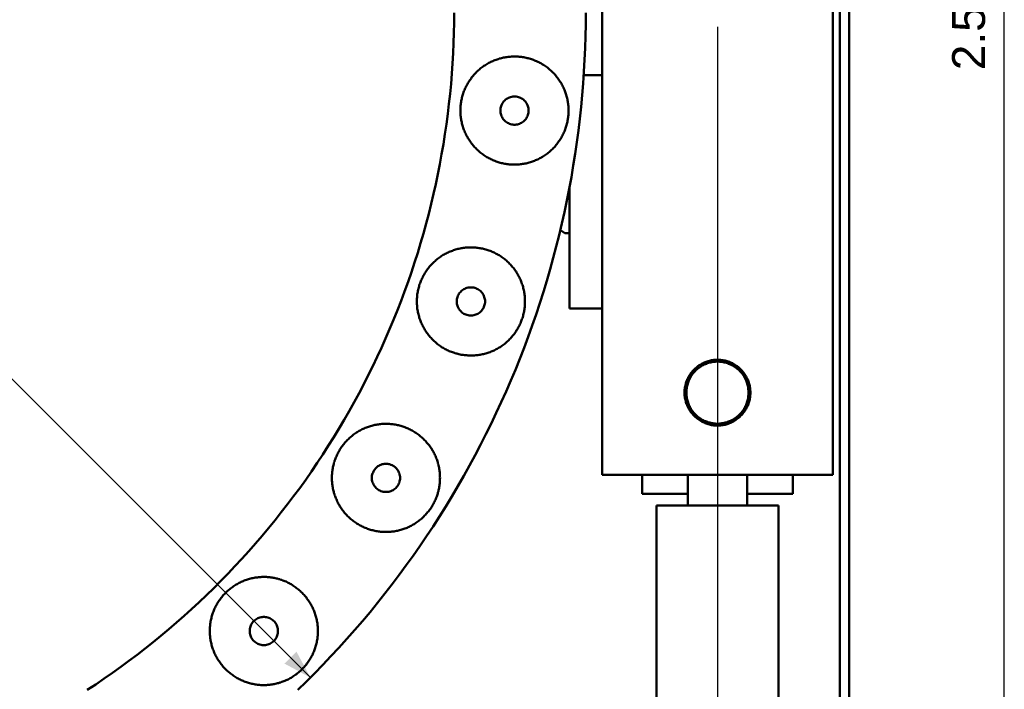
# Model space of a CAD drawing. Header units: millimetres. Extents: x 0 to 841, y 0 to 594.
# Tile 14 of 17: x 371 to 476, y 349 to 420. Entities that reach past the tile are written whole.
import ezdxf
from ezdxf.enums import TextEntityAlignment as Align

# ---------------------------------------------------------------- set-up
doc = ezdxf.new("R2010")
doc.units = ezdxf.units.MM
for name, color, linetype, lineweight in [('COTA', 7, 'CONTINUOUS', 25), ('TXT', 7, 'CONTINUOUS', 25), ('VIS', 7, 'CONTINUOUS', 50)]:
    doc.layers.add(name, color=color, linetype=linetype, lineweight=lineweight)
doc.styles.add('STD', font='LiberationSans-Regular.ttf')

msp = doc.modelspace()

# ---------------------------------------------------------------- linework, layer by layer
at = {"layer": 'COTA'}
for p, q in [((475.75, 292.97), (475.75, 548.97)), ((401.96, 350.26), (243.57, 508.66)), ((445.25, 419.47), (445.25, 282.47))]:
    msp.add_line(p, q, dxfattribs=at)
msp.add_solid([(401.96, 350.26), (400.48, 353.02), (399.2, 351.75)], dxfattribs=at)
at = {"layer": 'VIS'}
for points in [[(458.25, 293.97), (458.25, 547.97)], [(459.25, 293.97), (459.25, 547.97)], [(433, 414.31), (433, 429.06)], [(457.5, 371.81), (457.5, 429.06)], [(378.24, 348.95), (379.14, 349.54), (380.04, 350.15), (380.92, 350.77), (381.8, 351.4), (382.67, 352.04), (383.53, 352.69), (384.39, 353.35), (385.23, 354.03), (386.07, 354.71), (386.9, 355.4), (387.72, 356.11), (388.53, 356.82), (389.33, 357.55), (390.12, 358.28), (390.9, 359.03), (391.68, 359.78), (392.44, 360.55), (393.2, 361.32), (393.94, 362.1), (394.68, 362.9), (395.4, 363.7), (396.12, 364.51), (396.82, 365.33), (397.51, 366.16), (398.2, 366.99), (398.87, 367.84), (399.53, 368.69), (400.18, 369.55), (400.83, 370.42), (401.46, 371.3), (402.07, 372.19), (402.68, 373.08), (403.28, 373.98), (403.86, 374.89), (404.44, 375.81), (405, 376.73), (405.55, 377.66), (406.09, 378.6), (406.61, 379.54), (407.13, 380.49), (407.63, 381.45), (408.12, 382.41), (408.6, 383.38), (409.07, 384.36), (409.52, 385.34), (409.96, 386.32), (410.39, 387.32), (410.81, 388.31), (411.21, 389.32), (411.6, 390.32), (411.98, 391.33), (412.35, 392.35), (412.7, 393.37), (413.04, 394.4), (413.37, 395.43), (413.68, 396.46), (413.98, 397.5), (414.27, 398.54), (414.55, 399.59), (414.81, 400.64), (415.06, 401.69), (415.3, 402.74), (415.52, 403.8), (415.73, 404.86), (415.92, 405.92), (416.1, 406.99), (416.27, 408.05), (416.43, 409.12), (416.57, 410.2), (416.7, 411.27), (416.82, 412.34), (416.92, 413.42), (417.01, 414.5), (417.08, 415.57), (417.14, 416.65), (417.19, 417.73), (417.22, 418.81), (417.24, 419.89), (417.25, 420.97)], [(378.24, 348.95), (379.14, 349.54), (380.04, 350.15), (380.92, 350.77), (381.8, 351.4), (382.67, 352.04), (383.53, 352.69), (384.39, 353.35), (385.23, 354.03), (386.07, 354.71), (386.9, 355.4), (387.72, 356.11), (388.53, 356.82), (389.33, 357.55), (390.12, 358.28), (390.9, 359.03), (391.68, 359.78), (392.44, 360.55), (393.2, 361.32), (393.94, 362.1), (394.68, 362.9), (395.4, 363.7), (396.12, 364.51), (396.82, 365.33), (397.51, 366.16), (398.2, 366.99), (398.87, 367.84), (399.53, 368.69), (400.18, 369.55), (400.83, 370.42), (401.46, 371.3), (402.07, 372.19), (402.68, 373.08), (403.28, 373.98), (403.86, 374.89), (404.44, 375.81), (405, 376.73), (405.55, 377.66), (406.09, 378.6), (406.61, 379.54), (407.13, 380.49), (407.63, 381.45), (408.12, 382.41), (408.6, 383.38), (409.07, 384.36), (409.52, 385.34), (409.96, 386.32), (410.39, 387.32), (410.81, 388.31), (411.21, 389.32), (411.6, 390.32), (411.98, 391.33), (412.35, 392.35), (412.7, 393.37), (413.04, 394.4), (413.37, 395.43), (413.68, 396.46), (413.98, 397.5), (414.27, 398.54), (414.55, 399.59), (414.81, 400.64), (415.06, 401.69), (415.3, 402.74), (415.52, 403.8), (415.73, 404.86), (415.92, 405.92), (416.1, 406.99), (416.27, 408.05), (416.43, 409.12), (416.57, 410.2), (416.7, 411.27), (416.82, 412.34), (416.92, 413.42), (417.01, 414.5), (417.08, 415.57), (417.14, 416.65), (417.19, 417.73), (417.22, 418.81), (417.24, 419.89), (417.25, 420.97)], [(400.62, 348.94), (401.51, 349.82), (402.4, 350.71), (403.28, 351.61), (404.15, 352.52), (405, 353.44), (405.84, 354.37), (406.68, 355.32), (407.49, 356.27), (408.3, 357.23), (409.1, 358.2), (409.88, 359.19), (410.65, 360.18), (411.41, 361.18), (412.15, 362.2), (412.88, 363.22), (413.6, 364.25), (414.31, 365.29), (415, 366.33), (415.68, 367.39), (416.35, 368.46), (417, 369.53), (417.64, 370.61), (418.27, 371.7), (418.88, 372.8), (419.48, 373.9), (420.06, 375.02), (420.63, 376.14), (421.19, 377.26), (421.73, 378.4), (422.26, 379.54), (422.77, 380.68), (423.27, 381.84), (423.76, 383), (424.23, 384.16), (424.68, 385.33), (425.12, 386.51), (425.55, 387.69), (425.96, 388.88), (426.36, 390.07), (426.74, 391.27), (427.1, 392.47), (427.45, 393.68), (427.79, 394.89), (428.11, 396.11), (428.41, 397.32), (428.7, 398.55), (428.98, 399.77), (429.24, 401), (429.48, 402.24), (429.71, 403.47), (429.92, 404.71), (430.12, 405.95), (430.3, 407.2), (430.46, 408.44), (430.61, 409.69), (430.75, 410.94), (430.86, 412.19), (430.97, 413.44), (431.05, 414.7), (431.12, 415.95), (431.18, 417.21), (431.22, 418.46), (431.24, 419.72), (431.25, 420.97)], [(429.42, 410.56), (429.41, 410.68), (429.41, 410.8), (429.4, 410.92), (429.4, 411.04), (429.38, 411.16), (429.37, 411.28), (429.35, 411.4), (429.34, 411.52), (429.31, 411.64), (429.29, 411.75), (429.26, 411.87), (429.24, 411.99), (429.2, 412.1), (429.17, 412.22), (429.14, 412.33), (429.1, 412.45), (429.06, 412.56), (429.01, 412.67), (428.97, 412.78), (428.92, 412.89), (428.87, 413), (428.82, 413.11), (428.77, 413.22), (428.71, 413.32), (428.65, 413.43), (428.59, 413.53), (428.53, 413.63), (428.46, 413.73), (428.39, 413.83), (428.32, 413.93), (428.25, 414.03), (428.18, 414.12), (428.1, 414.22), (428.03, 414.31), (427.95, 414.4), (427.87, 414.49), (427.78, 414.57), (427.7, 414.66), (427.61, 414.74), (427.52, 414.82), (427.43, 414.9), (427.34, 414.98), (427.25, 415.06), (427.16, 415.13), (427.06, 415.2), (426.96, 415.27), (426.86, 415.34), (426.76, 415.41), (426.66, 415.47), (426.56, 415.53), (426.45, 415.59), (426.35, 415.65), (426.24, 415.7), (426.13, 415.75), (426.02, 415.81), (425.91, 415.85), (425.8, 415.9), (425.69, 415.94), (425.58, 415.98), (425.46, 416.02), (425.35, 416.06), (425.24, 416.09), (425.12, 416.12), (425, 416.15), (424.89, 416.18), (424.77, 416.2), (424.65, 416.23), (424.53, 416.25), (424.41, 416.26), (424.29, 416.28), (424.17, 416.29), (424.06, 416.3), (423.94, 416.31), (423.82, 416.31), (423.7, 416.31), (423.58, 416.31), (423.46, 416.31), (423.34, 416.3), (423.22, 416.29), (423.1, 416.28), (422.98, 416.27), (422.86, 416.25), (422.74, 416.24), (422.62, 416.22), (422.5, 416.19), (422.39, 416.17), (422.27, 416.14), (422.15, 416.11), (422.04, 416.08), (421.92, 416.04), (421.81, 416), (421.7, 415.96), (421.58, 415.92), (421.47, 415.88), (421.36, 415.83), (421.25, 415.78), (421.14, 415.73), (421.04, 415.68), (420.93, 415.62), (420.82, 415.56), (420.72, 415.5), (420.62, 415.44), (420.52, 415.37), (420.42, 415.31), (420.32, 415.24), (420.22, 415.17), (420.13, 415.09), (420.03, 415.02), (419.94, 414.94), (419.85, 414.86), (419.76, 414.78), (419.67, 414.7), (419.59, 414.62), (419.51, 414.53), (419.42, 414.44), (419.34, 414.35), (419.26, 414.26), (419.19, 414.17), (419.11, 414.08), (419.04, 413.98), (418.97, 413.88), (418.9, 413.78), (418.84, 413.68), (418.77, 413.58), (418.71, 413.48), (418.65, 413.38), (418.59, 413.27), (418.54, 413.16), (418.48, 413.06), (418.43, 412.95), (418.39, 412.84), (418.34, 412.73), (418.29, 412.62), (418.25, 412.5), (418.21, 412.39), (418.18, 412.28), (418.14, 412.16), (418.11, 412.04), (418.08, 411.93), (418.05, 411.81), (418.03, 411.69), (418.01, 411.58), (417.99, 411.46), (417.97, 411.34), (417.95, 411.22), (417.94, 411.1), (417.93, 410.98), (417.92, 410.86), (417.92, 410.74), (417.92, 410.62), (417.92, 410.5), (417.92, 410.38), (417.92, 410.26), (417.93, 410.14), (417.94, 410.02), (417.95, 409.9), (417.97, 409.78), (417.99, 409.66), (418.01, 409.55), (418.03, 409.43), (418.05, 409.31), (418.08, 409.19), (418.11, 409.08), (418.14, 408.96), (418.18, 408.85), (418.21, 408.73), (418.25, 408.62), (418.29, 408.51), (418.34, 408.4), (418.39, 408.28), (418.43, 408.18), (418.48, 408.07), (418.54, 407.96), (418.59, 407.85), (418.65, 407.75), (418.71, 407.64), (418.77, 407.54), (418.84, 407.44), (418.9, 407.34), (418.97, 407.24), (419.04, 407.14), (419.11, 407.05), (419.19, 406.95), (419.26, 406.86), (419.34, 406.77), (419.42, 406.68), (419.51, 406.59), (419.59, 406.51), (419.67, 406.42), (419.76, 406.34), (419.85, 406.26), (419.94, 406.18), (420.03, 406.1), (420.13, 406.03), (420.22, 405.96), (420.32, 405.88), (420.42, 405.82), (420.52, 405.75), (420.62, 405.68), (420.72, 405.62), (420.82, 405.56), (420.93, 405.5), (421.04, 405.45), (421.14, 405.39), (421.25, 405.34), (421.36, 405.29), (421.47, 405.25), (421.58, 405.2), (421.7, 405.16), (421.81, 405.12), (421.92, 405.08), (422.04, 405.05), (422.15, 405.01), (422.27, 404.98), (422.39, 404.96), (422.5, 404.93), (422.62, 404.91), (422.74, 404.89), (422.86, 404.87), (422.98, 404.85), (423.1, 404.84), (423.22, 404.83), (423.34, 404.82), (423.46, 404.82), (423.58, 404.81), (423.7, 404.81), (423.82, 404.81), (423.94, 404.82), (424.06, 404.82), (424.17, 404.83), (424.29, 404.85), (424.41, 404.86), (424.53, 404.88), (424.65, 404.9), (424.77, 404.92), (424.89, 404.94), (425, 404.97), (425.12, 405), (425.24, 405.03), (425.35, 405.06), (425.46, 405.1), (425.58, 405.14), (425.69, 405.18), (425.8, 405.22), (425.91, 405.27), (426.02, 405.32), (426.13, 405.37), (426.24, 405.42), (426.35, 405.48), (426.45, 405.53), (426.56, 405.59), (426.66, 405.65), (426.76, 405.72), (426.86, 405.78), (426.96, 405.85), (427.06, 405.92), (427.16, 405.99), (427.25, 406.07), (427.34, 406.14), (427.43, 406.22), (427.52, 406.3), (427.61, 406.38), (427.7, 406.46), (427.78, 406.55), (427.87, 406.64), (427.95, 406.72), (428.03, 406.81), (428.1, 406.91), (428.18, 407), (428.25, 407.09), (428.32, 407.19), (428.39, 407.29), (428.46, 407.39), (428.53, 407.49), (428.59, 407.59), (428.65, 407.7), (428.71, 407.8), (428.77, 407.91), (428.82, 408.01), (428.87, 408.12), (428.92, 408.23), (428.97, 408.34), (429.01, 408.45), (429.06, 408.56), (429.1, 408.68), (429.14, 408.79), (429.17, 408.9), (429.2, 409.02), (429.24, 409.14), (429.26, 409.25), (429.29, 409.37), (429.31, 409.49), (429.34, 409.61), (429.35, 409.72), (429.37, 409.84), (429.38, 409.96), (429.4, 410.08), (429.4, 410.2), (429.41, 410.32), (429.41, 410.44), (429.42, 410.56)], [(431.03, 414.31), (433, 414.31)], [(433, 389.51), (433, 414.31)], [(425.17, 410.56), (425.16, 410.68), (425.15, 410.8), (425.12, 410.92), (425.09, 411.04), (425.05, 411.15), (424.99, 411.26), (424.93, 411.36), (424.86, 411.46), (424.79, 411.56), (424.7, 411.64), (424.61, 411.72), (424.52, 411.8), (424.42, 411.86), (424.31, 411.92), (424.2, 411.96), (424.08, 412), (423.97, 412.03), (423.85, 412.05), (423.73, 412.06), (423.6, 412.06), (423.48, 412.05), (423.37, 412.03), (423.25, 412), (423.13, 411.96), (423.02, 411.92), (422.92, 411.86), (422.81, 411.8), (422.72, 411.72), (422.63, 411.64), (422.54, 411.56), (422.47, 411.46), (422.4, 411.36), (422.34, 411.26), (422.29, 411.15), (422.24, 411.04), (422.21, 410.92), (422.18, 410.8), (422.17, 410.68), (422.17, 410.56), (422.17, 410.44), (422.18, 410.32), (422.21, 410.2), (422.24, 410.09), (422.29, 409.97), (422.34, 409.86), (422.4, 409.76), (422.47, 409.66), (422.54, 409.57), (422.63, 409.48), (422.72, 409.4), (422.81, 409.33), (422.92, 409.26), (423.02, 409.21), (423.13, 409.16), (423.25, 409.12), (423.37, 409.09), (423.48, 409.07), (423.6, 409.06), (423.73, 409.06), (423.85, 409.07), (423.97, 409.09), (424.08, 409.12), (424.2, 409.16), (424.31, 409.21), (424.42, 409.26), (424.52, 409.33), (424.61, 409.4), (424.7, 409.48), (424.79, 409.57), (424.86, 409.66), (424.93, 409.76), (424.99, 409.86), (425.05, 409.97), (425.09, 410.09), (425.12, 410.2), (425.15, 410.32), (425.16, 410.44), (425.17, 410.56)], [(429.5, 389.51), (429.5, 402.35)], [(429, 397.51), (428.54, 397.85)], [(429.5, 397.51), (429, 397.51)], [(424.78, 390.26), (424.78, 390.38), (424.78, 390.5), (424.77, 390.62), (424.76, 390.74), (424.75, 390.86), (424.74, 390.98), (424.72, 391.1), (424.7, 391.21), (424.68, 391.33), (424.66, 391.45), (424.63, 391.57), (424.6, 391.68), (424.57, 391.8), (424.54, 391.91), (424.5, 392.03), (424.46, 392.14), (424.42, 392.26), (424.38, 392.37), (424.33, 392.48), (424.29, 392.59), (424.24, 392.7), (424.19, 392.81), (424.13, 392.91), (424.07, 393.02), (424.02, 393.12), (423.95, 393.23), (423.89, 393.33), (423.83, 393.43), (423.76, 393.53), (423.69, 393.63), (423.62, 393.72), (423.55, 393.82), (423.47, 393.91), (423.39, 394), (423.31, 394.1), (423.23, 394.18), (423.15, 394.27), (423.07, 394.36), (422.98, 394.44), (422.89, 394.52), (422.8, 394.6), (422.71, 394.68), (422.62, 394.75), (422.52, 394.83), (422.43, 394.9), (422.33, 394.97), (422.23, 395.04), (422.13, 395.1), (422.03, 395.17), (421.92, 395.23), (421.82, 395.29), (421.71, 395.34), (421.61, 395.4), (421.5, 395.45), (421.39, 395.5), (421.28, 395.55), (421.17, 395.6), (421.06, 395.64), (420.94, 395.68), (420.83, 395.72), (420.72, 395.76), (420.6, 395.79), (420.49, 395.82), (420.37, 395.85), (420.25, 395.88), (420.13, 395.9), (420.02, 395.92), (419.9, 395.94), (419.78, 395.96), (419.66, 395.97), (419.54, 395.99), (419.42, 395.99), (419.3, 396), (419.18, 396.01), (419.06, 396.01), (418.94, 396.01), (418.82, 396), (418.7, 396), (418.58, 395.99), (418.46, 395.98), (418.34, 395.97), (418.22, 395.95), (418.1, 395.93), (417.99, 395.91), (417.87, 395.89), (417.75, 395.86), (417.63, 395.84), (417.52, 395.81), (417.4, 395.77), (417.29, 395.74), (417.17, 395.7), (417.06, 395.66), (416.95, 395.62), (416.84, 395.57), (416.73, 395.53), (416.62, 395.48), (416.51, 395.43), (416.4, 395.37), (416.3, 395.32), (416.19, 395.26), (416.09, 395.2), (415.98, 395.13), (415.88, 395.07), (415.78, 395), (415.69, 394.93), (415.59, 394.86), (415.49, 394.79), (415.4, 394.72), (415.31, 394.64), (415.22, 394.56), (415.13, 394.48), (415.04, 394.4), (414.95, 394.31), (414.87, 394.23), (414.79, 394.14), (414.71, 394.05), (414.63, 393.96), (414.55, 393.87), (414.48, 393.77), (414.41, 393.68), (414.34, 393.58), (414.27, 393.48), (414.2, 393.38), (414.14, 393.28), (414.08, 393.18), (414.02, 393.07), (413.96, 392.97), (413.9, 392.86), (413.85, 392.75), (413.8, 392.64), (413.75, 392.53), (413.7, 392.42), (413.66, 392.31), (413.62, 392.2), (413.58, 392.09), (413.54, 391.97), (413.51, 391.86), (413.48, 391.74), (413.45, 391.63), (413.42, 391.51), (413.39, 391.39), (413.37, 391.27), (413.35, 391.15), (413.33, 391.04), (413.32, 390.92), (413.31, 390.8), (413.3, 390.68), (413.29, 390.56), (413.28, 390.44), (413.28, 390.32), (413.28, 390.2), (413.28, 390.08), (413.29, 389.96), (413.3, 389.84), (413.31, 389.72), (413.32, 389.6), (413.33, 389.48), (413.35, 389.36), (413.37, 389.24), (413.39, 389.13), (413.42, 389.01), (413.45, 388.89), (413.48, 388.77), (413.51, 388.66), (413.54, 388.54), (413.58, 388.43), (413.62, 388.32), (413.66, 388.2), (413.7, 388.09), (413.75, 387.98), (413.8, 387.87), (413.85, 387.76), (413.9, 387.66), (413.96, 387.55), (414.02, 387.44), (414.08, 387.34), (414.14, 387.24), (414.2, 387.14), (414.27, 387.04), (414.34, 386.94), (414.41, 386.84), (414.48, 386.74), (414.55, 386.65), (414.63, 386.56), (414.71, 386.47), (414.79, 386.38), (414.87, 386.29), (414.95, 386.2), (415.04, 386.12), (415.13, 386.04), (415.22, 385.96), (415.31, 385.88), (415.4, 385.8), (415.49, 385.73), (415.59, 385.65), (415.69, 385.58), (415.78, 385.51), (415.88, 385.45), (415.98, 385.38), (416.09, 385.32), (416.19, 385.26), (416.3, 385.2), (416.4, 385.14), (416.51, 385.09), (416.62, 385.04), (416.73, 384.99), (416.84, 384.94), (416.95, 384.9), (417.06, 384.86), (417.17, 384.82), (417.29, 384.78), (417.4, 384.74), (417.52, 384.71), (417.63, 384.68), (417.75, 384.65), (417.87, 384.63), (417.99, 384.6), (418.1, 384.58), (418.22, 384.57), (418.34, 384.55), (418.46, 384.54), (418.58, 384.53), (418.7, 384.52), (418.82, 384.51), (418.94, 384.51), (419.06, 384.51), (419.18, 384.51), (419.3, 384.51), (419.42, 384.52), (419.54, 384.53), (419.66, 384.54), (419.78, 384.56), (419.9, 384.57), (420.02, 384.59), (420.13, 384.61), (420.25, 384.64), (420.37, 384.67), (420.49, 384.7), (420.6, 384.73), (420.72, 384.76), (420.83, 384.8), (420.94, 384.84), (421.06, 384.88), (421.17, 384.92), (421.28, 384.97), (421.39, 385.01), (421.5, 385.06), (421.61, 385.12), (421.71, 385.17), (421.82, 385.23), (421.92, 385.29), (422.03, 385.35), (422.13, 385.41), (422.23, 385.48), (422.33, 385.55), (422.43, 385.62), (422.52, 385.69), (422.62, 385.76), (422.71, 385.84), (422.8, 385.92), (422.89, 386), (422.98, 386.08), (423.07, 386.16), (423.15, 386.25), (423.23, 386.33), (423.31, 386.42), (423.39, 386.51), (423.47, 386.6), (423.55, 386.7), (423.62, 386.79), (423.69, 386.89), (423.76, 386.99), (423.83, 387.09), (423.89, 387.19), (423.95, 387.29), (424.02, 387.39), (424.07, 387.5), (424.13, 387.6), (424.19, 387.71), (424.24, 387.82), (424.29, 387.93), (424.33, 388.04), (424.38, 388.15), (424.42, 388.26), (424.46, 388.37), (424.5, 388.49), (424.54, 388.6), (424.57, 388.72), (424.6, 388.83), (424.63, 388.95), (424.66, 389.07), (424.68, 389.18), (424.7, 389.3), (424.72, 389.42), (424.74, 389.54), (424.75, 389.66), (424.76, 389.78), (424.77, 389.9), (424.78, 390.02), (424.78, 390.14), (424.78, 390.26)], [(420.53, 390.26), (420.53, 390.38), (420.51, 390.5), (420.49, 390.62), (420.45, 390.73), (420.41, 390.85), (420.36, 390.96), (420.3, 391.06), (420.23, 391.16), (420.15, 391.25), (420.07, 391.34), (419.98, 391.42), (419.88, 391.49), (419.78, 391.56), (419.67, 391.61), (419.56, 391.66), (419.45, 391.7), (419.33, 391.73), (419.21, 391.75), (419.09, 391.76), (418.97, 391.76), (418.85, 391.75), (418.73, 391.73), (418.61, 391.7), (418.5, 391.66), (418.39, 391.61), (418.28, 391.56), (418.18, 391.49), (418.08, 391.42), (417.99, 391.34), (417.91, 391.25), (417.83, 391.16), (417.76, 391.06), (417.7, 390.96), (417.65, 390.85), (417.61, 390.73), (417.57, 390.62), (417.55, 390.5), (417.54, 390.38), (417.53, 390.26), (417.54, 390.14), (417.55, 390.02), (417.57, 389.9), (417.61, 389.78), (417.65, 389.67), (417.7, 389.56), (417.76, 389.46), (417.83, 389.36), (417.91, 389.26), (417.99, 389.18), (418.08, 389.1), (418.18, 389.02), (418.28, 388.96), (418.39, 388.9), (418.5, 388.86), (418.61, 388.82), (418.73, 388.79), (418.85, 388.77), (418.97, 388.76), (419.09, 388.76), (419.21, 388.77), (419.33, 388.79), (419.45, 388.82), (419.56, 388.86), (419.67, 388.9), (419.78, 388.96), (419.88, 389.02), (419.98, 389.1), (420.07, 389.18), (420.15, 389.26), (420.23, 389.36), (420.3, 389.46), (420.36, 389.56), (420.41, 389.67), (420.45, 389.78), (420.49, 389.9), (420.51, 390.02), (420.53, 390.14), (420.53, 390.26)], [(429.5, 389.51), (433, 389.51)], [(433, 371.81), (433, 389.51)], [(448.75, 380.56), (448.75, 380.68), (448.74, 380.8), (448.73, 380.92), (448.72, 381.04), (448.7, 381.16), (448.68, 381.28), (448.65, 381.39), (448.62, 381.51), (448.58, 381.63), (448.55, 381.74), (448.5, 381.85), (448.46, 381.96), (448.41, 382.07), (448.35, 382.18), (448.3, 382.29), (448.24, 382.39), (448.17, 382.49), (448.1, 382.59), (448.03, 382.69), (447.96, 382.78), (447.88, 382.87), (447.8, 382.96), (447.71, 383.05), (447.63, 383.13), (447.54, 383.21), (447.45, 383.29), (447.35, 383.36), (447.25, 383.43), (447.15, 383.5), (447.05, 383.56), (446.95, 383.62), (446.84, 383.68), (446.73, 383.73), (446.62, 383.78), (446.51, 383.83), (446.4, 383.87), (446.29, 383.9), (446.17, 383.94), (446.05, 383.97), (445.94, 383.99), (445.82, 384.01), (445.7, 384.03), (445.58, 384.05), (445.46, 384.06), (445.34, 384.06), (445.22, 384.06), (445.1, 384.06), (444.98, 384.05), (444.86, 384.04), (444.74, 384.02), (444.62, 384), (444.5, 383.98), (444.39, 383.95), (444.27, 383.92), (444.16, 383.89), (444.04, 383.85), (443.93, 383.8), (443.82, 383.76), (443.71, 383.71), (443.61, 383.65), (443.5, 383.59), (443.4, 383.53), (443.3, 383.47), (443.2, 383.4), (443.1, 383.32), (443.01, 383.25), (442.92, 383.17), (442.83, 383.09), (442.74, 383), (442.66, 382.92), (442.58, 382.83), (442.51, 382.73), (442.43, 382.64), (442.36, 382.54), (442.3, 382.44), (442.23, 382.34), (442.17, 382.23), (442.12, 382.13), (442.07, 382.02), (442.02, 381.91), (441.97, 381.8), (441.93, 381.68), (441.9, 381.57), (441.87, 381.45), (441.84, 381.34), (441.81, 381.22), (441.79, 381.1), (441.78, 380.98), (441.76, 380.86), (441.75, 380.74), (441.75, 380.62), (441.75, 380.5), (441.75, 380.38), (441.76, 380.26), (441.78, 380.14), (441.79, 380.02), (441.81, 379.9), (441.84, 379.79), (441.87, 379.67), (441.9, 379.55), (441.93, 379.44), (441.97, 379.33), (442.02, 379.22), (442.07, 379.1), (442.12, 379), (442.17, 378.89), (442.23, 378.79), (442.3, 378.68), (442.36, 378.58), (442.43, 378.48), (442.51, 378.39), (442.58, 378.3), (442.66, 378.21), (442.74, 378.12), (442.83, 378.03), (442.92, 377.95), (443.01, 377.87), (443.1, 377.8), (443.2, 377.73), (443.3, 377.66), (443.4, 377.59), (443.5, 377.53), (443.61, 377.47), (443.71, 377.42), (443.82, 377.37), (443.93, 377.32), (444.04, 377.28), (444.16, 377.24), (444.27, 377.2), (444.39, 377.17), (444.5, 377.14), (444.62, 377.12), (444.74, 377.1), (444.86, 377.08), (444.98, 377.07), (445.1, 377.06), (445.22, 377.06), (445.34, 377.06), (445.46, 377.07), (445.58, 377.08), (445.7, 377.09), (445.82, 377.11), (445.94, 377.13), (446.05, 377.15), (446.17, 377.18), (446.29, 377.22), (446.4, 377.26), (446.51, 377.3), (446.62, 377.34), (446.73, 377.39), (446.84, 377.44), (446.95, 377.5), (447.05, 377.56), (447.15, 377.62), (447.25, 377.69), (447.35, 377.76), (447.45, 377.84), (447.54, 377.91), (447.63, 377.99), (447.71, 378.08), (447.8, 378.16), (447.88, 378.25), (447.96, 378.34), (448.03, 378.44), (448.1, 378.53), (448.17, 378.63), (448.24, 378.73), (448.3, 378.84), (448.35, 378.94), (448.41, 379.05), (448.46, 379.16), (448.5, 379.27), (448.55, 379.38), (448.58, 379.5), (448.62, 379.61), (448.65, 379.73), (448.68, 379.85), (448.7, 379.96), (448.72, 380.08), (448.73, 380.2), (448.74, 380.32), (448.75, 380.44), (448.75, 380.56)], [(448.55, 380.56), (448.55, 380.68), (448.54, 380.8), (448.53, 380.92), (448.51, 381.04), (448.5, 381.16), (448.47, 381.28), (448.44, 381.4), (448.41, 381.51), (448.37, 381.63), (448.33, 381.74), (448.29, 381.85), (448.24, 381.96), (448.18, 382.07), (448.13, 382.18), (448.07, 382.28), (448, 382.38), (447.93, 382.48), (447.86, 382.58), (447.79, 382.67), (447.71, 382.76), (447.63, 382.85), (447.54, 382.94), (447.45, 383.02), (447.36, 383.1), (447.27, 383.17), (447.17, 383.25), (447.07, 383.31), (446.97, 383.38), (446.87, 383.44), (446.76, 383.5), (446.65, 383.55), (446.54, 383.6), (446.43, 383.64), (446.32, 383.68), (446.2, 383.72), (446.08, 383.75), (445.97, 383.78), (445.85, 383.81), (445.73, 383.83), (445.61, 383.84), (445.49, 383.85), (445.37, 383.86), (445.25, 383.86), (445.13, 383.86), (445.01, 383.85), (444.89, 383.84), (444.77, 383.83), (444.65, 383.81), (444.53, 383.78), (444.42, 383.75), (444.3, 383.72), (444.18, 383.68), (444.07, 383.64), (443.96, 383.6), (443.85, 383.55), (443.74, 383.5), (443.63, 383.44), (443.53, 383.38), (443.43, 383.31), (443.33, 383.25), (443.23, 383.17), (443.14, 383.1), (443.05, 383.02), (442.96, 382.94), (442.87, 382.85), (442.79, 382.76), (442.71, 382.67), (442.64, 382.58), (442.57, 382.48), (442.5, 382.38), (442.43, 382.28), (442.37, 382.18), (442.32, 382.07), (442.26, 381.96), (442.21, 381.85), (442.17, 381.74), (442.13, 381.63), (442.09, 381.51), (442.06, 381.4), (442.03, 381.28), (442, 381.16), (441.99, 381.04), (441.97, 380.92), (441.96, 380.8), (441.95, 380.68), (441.95, 380.56), (441.95, 380.44), (441.96, 380.32), (441.97, 380.2), (441.99, 380.08), (442, 379.96), (442.03, 379.84), (442.06, 379.73), (442.09, 379.61), (442.13, 379.5), (442.17, 379.38), (442.21, 379.27), (442.26, 379.16), (442.32, 379.05), (442.37, 378.95), (442.43, 378.84), (442.5, 378.74), (442.57, 378.64), (442.64, 378.54), (442.71, 378.45), (442.79, 378.36), (442.87, 378.27), (442.96, 378.19), (443.05, 378.1), (443.14, 378.02), (443.23, 377.95), (443.33, 377.88), (443.43, 377.81), (443.53, 377.74), (443.63, 377.68), (443.74, 377.63), (443.85, 377.57), (443.96, 377.52), (444.07, 377.48), (444.18, 377.44), (444.3, 377.4), (444.42, 377.37), (444.53, 377.34), (444.65, 377.32), (444.77, 377.3), (444.89, 377.28), (445.01, 377.27), (445.13, 377.26), (445.25, 377.26), (445.37, 377.26), (445.49, 377.27), (445.61, 377.28), (445.73, 377.3), (445.85, 377.32), (445.97, 377.34), (446.08, 377.37), (446.2, 377.4), (446.32, 377.44), (446.43, 377.48), (446.54, 377.52), (446.65, 377.57), (446.76, 377.63), (446.87, 377.68), (446.97, 377.74), (447.07, 377.81), (447.17, 377.88), (447.27, 377.95), (447.36, 378.02), (447.45, 378.1), (447.54, 378.19), (447.63, 378.27), (447.71, 378.36), (447.79, 378.45), (447.86, 378.54), (447.93, 378.64), (448, 378.74), (448.07, 378.84), (448.13, 378.95), (448.18, 379.05), (448.24, 379.16), (448.29, 379.27), (448.33, 379.38), (448.37, 379.5), (448.41, 379.61), (448.44, 379.73), (448.47, 379.84), (448.5, 379.96), (448.51, 380.08), (448.53, 380.2), (448.54, 380.32), (448.55, 380.44), (448.55, 380.56)], [(415.75, 371.5), (415.74, 371.62), (415.74, 371.74), (415.73, 371.85), (415.73, 371.97), (415.71, 372.09), (415.7, 372.21), (415.68, 372.33), (415.67, 372.45), (415.64, 372.57), (415.62, 372.69), (415.59, 372.8), (415.57, 372.92), (415.53, 373.04), (415.5, 373.15), (415.47, 373.27), (415.43, 373.38), (415.39, 373.49), (415.34, 373.61), (415.3, 373.72), (415.25, 373.83), (415.2, 373.94), (415.15, 374.04), (415.1, 374.15), (415.04, 374.26), (414.98, 374.36), (414.92, 374.46), (414.86, 374.57), (414.79, 374.67), (414.72, 374.77), (414.65, 374.87), (414.58, 374.96), (414.51, 375.06), (414.43, 375.15), (414.36, 375.24), (414.28, 375.33), (414.2, 375.42), (414.11, 375.51), (414.03, 375.59), (413.94, 375.68), (413.85, 375.76), (413.76, 375.84), (413.67, 375.91), (413.58, 375.99), (413.49, 376.06), (413.39, 376.14), (413.29, 376.21), (413.19, 376.27), (413.09, 376.34), (412.99, 376.4), (412.89, 376.46), (412.78, 376.52), (412.68, 376.58), (412.57, 376.64), (412.46, 376.69), (412.35, 376.74), (412.24, 376.79), (412.13, 376.83), (412.02, 376.88), (411.91, 376.92), (411.8, 376.96), (411.68, 376.99), (411.57, 377.03), (411.45, 377.06), (411.33, 377.09), (411.22, 377.11), (411.1, 377.14), (410.98, 377.16), (410.86, 377.18), (410.74, 377.2), (410.62, 377.21), (410.5, 377.22), (410.39, 377.23), (410.27, 377.24), (410.15, 377.24), (410.03, 377.25), (409.91, 377.24), (409.79, 377.24), (409.67, 377.24), (409.55, 377.23), (409.43, 377.22), (409.31, 377.2), (409.19, 377.19), (409.07, 377.17), (408.95, 377.15), (408.83, 377.13), (408.72, 377.1), (408.6, 377.07), (408.48, 377.04), (408.37, 377.01), (408.25, 376.97), (408.14, 376.94), (408.03, 376.9), (407.91, 376.85), (407.8, 376.81), (407.69, 376.76), (407.58, 376.71), (407.47, 376.66), (407.37, 376.61), (407.26, 376.55), (407.16, 376.49), (407.05, 376.43), (406.95, 376.37), (406.85, 376.31), (406.75, 376.24), (406.65, 376.17), (406.55, 376.1), (406.46, 376.03), (406.36, 375.95), (406.27, 375.88), (406.18, 375.8), (406.09, 375.72), (406, 375.63), (405.92, 375.55), (405.84, 375.46), (405.75, 375.38), (405.67, 375.29), (405.59, 375.2), (405.52, 375.1), (405.44, 375.01), (405.37, 374.91), (405.3, 374.82), (405.23, 374.72), (405.17, 374.62), (405.1, 374.52), (405.04, 374.41), (404.98, 374.31), (404.92, 374.2), (404.87, 374.1), (404.81, 373.99), (404.76, 373.88), (404.72, 373.77), (404.67, 373.66), (404.62, 373.55), (404.58, 373.44), (404.54, 373.32), (404.51, 373.21), (404.47, 373.09), (404.44, 372.98), (404.41, 372.86), (404.38, 372.75), (404.36, 372.63), (404.34, 372.51), (404.32, 372.39), (404.3, 372.27), (404.28, 372.15), (404.27, 372.03), (404.26, 371.91), (404.25, 371.8), (404.25, 371.68), (404.25, 371.56), (404.25, 371.44), (404.25, 371.32), (404.25, 371.2), (404.26, 371.08), (404.27, 370.96), (404.28, 370.84), (404.3, 370.72), (404.32, 370.6), (404.34, 370.48), (404.36, 370.36), (404.38, 370.24), (404.41, 370.13), (404.44, 370.01), (404.47, 369.9), (404.51, 369.78), (404.54, 369.67), (404.58, 369.55), (404.62, 369.44), (404.67, 369.33), (404.72, 369.22), (404.76, 369.11), (404.81, 369), (404.87, 368.89), (404.92, 368.79), (404.98, 368.68), (405.04, 368.58), (405.1, 368.47), (405.17, 368.37), (405.23, 368.27), (405.3, 368.17), (405.37, 368.08), (405.44, 367.98), (405.52, 367.89), (405.59, 367.79), (405.67, 367.7), (405.75, 367.61), (405.84, 367.53), (405.92, 367.44), (406, 367.36), (406.09, 367.27), (406.18, 367.19), (406.27, 367.11), (406.36, 367.04), (406.46, 366.96), (406.55, 366.89), (406.65, 366.82), (406.75, 366.75), (406.85, 366.68), (406.95, 366.62), (407.05, 366.56), (407.16, 366.5), (407.26, 366.44), (407.37, 366.38), (407.47, 366.33), (407.58, 366.28), (407.69, 366.23), (407.8, 366.18), (407.91, 366.14), (408.03, 366.09), (408.14, 366.05), (408.25, 366.02), (408.37, 365.98), (408.48, 365.95), (408.6, 365.92), (408.72, 365.89), (408.83, 365.86), (408.95, 365.84), (409.07, 365.82), (409.19, 365.8), (409.31, 365.79), (409.43, 365.77), (409.55, 365.76), (409.67, 365.75), (409.79, 365.75), (409.91, 365.75), (410.03, 365.75), (410.15, 365.75), (410.27, 365.75), (410.39, 365.76), (410.5, 365.77), (410.62, 365.78), (410.74, 365.79), (410.86, 365.81), (410.98, 365.83), (411.1, 365.85), (411.22, 365.88), (411.33, 365.9), (411.45, 365.93), (411.57, 365.96), (411.68, 366), (411.8, 366.03), (411.91, 366.07), (412.02, 366.11), (412.13, 366.16), (412.24, 366.2), (412.35, 366.25), (412.46, 366.3), (412.57, 366.35), (412.68, 366.41), (412.78, 366.47), (412.89, 366.53), (412.99, 366.59), (413.09, 366.65), (413.19, 366.72), (413.29, 366.78), (413.39, 366.85), (413.49, 366.93), (413.58, 367), (413.67, 367.08), (413.76, 367.15), (413.85, 367.23), (413.94, 367.31), (414.03, 367.4), (414.11, 367.48), (414.2, 367.57), (414.28, 367.66), (414.36, 367.75), (414.43, 367.84), (414.51, 367.93), (414.58, 368.03), (414.65, 368.13), (414.72, 368.22), (414.79, 368.32), (414.86, 368.42), (414.92, 368.53), (414.98, 368.63), (415.04, 368.73), (415.1, 368.84), (415.15, 368.95), (415.2, 369.05), (415.25, 369.16), (415.3, 369.27), (415.34, 369.39), (415.39, 369.5), (415.43, 369.61), (415.47, 369.72), (415.5, 369.84), (415.53, 369.95), (415.57, 370.07), (415.59, 370.19), (415.62, 370.3), (415.64, 370.42), (415.67, 370.54), (415.68, 370.66), (415.7, 370.78), (415.71, 370.9), (415.73, 371.02), (415.73, 371.14), (415.74, 371.26), (415.74, 371.38), (415.75, 371.5)], [(411.5, 371.5), (411.49, 371.62), (411.48, 371.74), (411.45, 371.85), (411.42, 371.97), (411.38, 372.08), (411.32, 372.19), (411.26, 372.3), (411.19, 372.4), (411.12, 372.49), (411.03, 372.58), (410.94, 372.66), (410.85, 372.73), (410.75, 372.79), (410.64, 372.85), (410.53, 372.9), (410.41, 372.94), (410.3, 372.96), (410.18, 372.98), (410.06, 372.99), (409.93, 372.99), (409.81, 372.98), (409.7, 372.96), (409.58, 372.94), (409.46, 372.9), (409.35, 372.85), (409.25, 372.79), (409.14, 372.73), (409.05, 372.66), (408.96, 372.58), (408.87, 372.49), (408.8, 372.4), (408.73, 372.3), (408.67, 372.19), (408.62, 372.08), (408.57, 371.97), (408.54, 371.85), (408.51, 371.74), (408.5, 371.62), (408.5, 371.5), (408.5, 371.37), (408.51, 371.25), (408.54, 371.14), (408.57, 371.02), (408.62, 370.91), (408.67, 370.8), (408.73, 370.69), (408.8, 370.59), (408.87, 370.5), (408.96, 370.41), (409.05, 370.33), (409.14, 370.26), (409.25, 370.2), (409.35, 370.14), (409.46, 370.09), (409.58, 370.05), (409.7, 370.03), (409.81, 370.01), (409.93, 370), (410.06, 370), (410.18, 370.01), (410.3, 370.03), (410.41, 370.05), (410.53, 370.09), (410.64, 370.14), (410.75, 370.2), (410.85, 370.26), (410.94, 370.33), (411.03, 370.41), (411.12, 370.5), (411.19, 370.59), (411.26, 370.69), (411.32, 370.8), (411.38, 370.91), (411.42, 371.02), (411.45, 371.14), (411.48, 371.25), (411.49, 371.37), (411.5, 371.5)], [(433, 371.81), (457.5, 371.81)], [(437.25, 369.81), (437.25, 371.81)], [(442.1, 368.56), (442.1, 371.81)], [(448.4, 371.81), (448.4, 368.56)], [(453.25, 369.81), (453.25, 371.81)], [(437.25, 369.81), (442.1, 369.81)], [(448.4, 369.81), (453.25, 369.81)], [(451.75, 368.56), (451.63, 368.56), (451.51, 368.56), (451.39, 368.56), (451.27, 368.56), (451.15, 368.56), (451.03, 368.56), (450.91, 368.56), (450.79, 368.56), (450.67, 368.56), (450.55, 368.56), (450.43, 368.56), (450.31, 368.56), (450.19, 368.56), (450.06, 368.56), (449.94, 368.56), (449.82, 368.56), (449.7, 368.56), (449.58, 368.56), (449.46, 368.56), (449.34, 368.56), (449.22, 368.56), (449.1, 368.56), (448.98, 368.56), (448.86, 368.56), (448.74, 368.56), (448.62, 368.56), (448.5, 368.56), (448.38, 368.56), (448.26, 368.56), (448.14, 368.56), (448.02, 368.56), (447.9, 368.56), (447.78, 368.56), (447.66, 368.56), (447.54, 368.56), (447.42, 368.56), (447.3, 368.56), (447.18, 368.56), (447.06, 368.56), (446.94, 368.56), (446.81, 368.56), (446.69, 368.56), (446.57, 368.56), (446.45, 368.56), (446.33, 368.56), (446.21, 368.56), (446.09, 368.56), (445.97, 368.56), (445.85, 368.56), (445.73, 368.56), (445.61, 368.56), (445.49, 368.56), (445.37, 368.56), (445.25, 368.56), (445.13, 368.56), (445.01, 368.56), (444.89, 368.56), (444.77, 368.56), (444.65, 368.56), (444.53, 368.56), (444.41, 368.56), (444.29, 368.56), (444.17, 368.56), (444.05, 368.56), (443.93, 368.56), (443.81, 368.56), (443.69, 368.56), (443.56, 368.56), (443.44, 368.56), (443.32, 368.56), (443.2, 368.56), (443.08, 368.56), (442.96, 368.56), (442.84, 368.56), (442.72, 368.56), (442.6, 368.56), (442.48, 368.56), (442.36, 368.56), (442.24, 368.56), (442.12, 368.56), (442, 368.56), (441.88, 368.56), (441.76, 368.56), (441.64, 368.56), (441.52, 368.56), (441.4, 368.56), (441.28, 368.56), (441.16, 368.56), (441.04, 368.56), (440.92, 368.56), (440.8, 368.56), (440.68, 368.56), (440.56, 368.56), (440.44, 368.56), (440.31, 368.56), (440.19, 368.56), (440.07, 368.56), (439.95, 368.56), (439.83, 368.56), (439.71, 368.56), (439.59, 368.56), (439.47, 368.56), (439.35, 368.56), (439.23, 368.56), (439.11, 368.56), (438.99, 368.56), (438.87, 368.56), (438.75, 368.56)], [(438.75, 335.06), (438.75, 368.56)], [(451.75, 368.56), (451.75, 335.06)], [(402.76, 355.21), (402.76, 355.33), (402.76, 355.45), (402.75, 355.57), (402.74, 355.69), (402.73, 355.81), (402.72, 355.93), (402.7, 356.05), (402.68, 356.17), (402.66, 356.29), (402.64, 356.4), (402.61, 356.52), (402.58, 356.64), (402.55, 356.75), (402.52, 356.87), (402.48, 356.98), (402.44, 357.1), (402.4, 357.21), (402.36, 357.32), (402.31, 357.43), (402.27, 357.54), (402.22, 357.65), (402.17, 357.76), (402.11, 357.87), (402.05, 357.97), (402, 358.08), (401.93, 358.18), (401.87, 358.29), (401.81, 358.39), (401.74, 358.49), (401.67, 358.58), (401.6, 358.68), (401.53, 358.77), (401.45, 358.87), (401.37, 358.96), (401.29, 359.05), (401.21, 359.14), (401.13, 359.23), (401.04, 359.31), (400.96, 359.39), (400.87, 359.48), (400.78, 359.56), (400.69, 359.63), (400.6, 359.71), (400.5, 359.78), (400.41, 359.85), (400.31, 359.92), (400.21, 359.99), (400.11, 360.06), (400.01, 360.12), (399.9, 360.18), (399.8, 360.24), (399.69, 360.3), (399.59, 360.35), (399.48, 360.41), (399.37, 360.46), (399.26, 360.51), (399.15, 360.55), (399.04, 360.59), (398.92, 360.64), (398.81, 360.67), (398.7, 360.71), (398.58, 360.74), (398.47, 360.78), (398.35, 360.81), (398.23, 360.83), (398.11, 360.86), (398, 360.88), (397.88, 360.9), (397.76, 360.91), (397.64, 360.93), (397.52, 360.94), (397.4, 360.95), (397.28, 360.96), (397.16, 360.96), (397.04, 360.96), (396.92, 360.96), (396.8, 360.96), (396.68, 360.95), (396.56, 360.95), (396.44, 360.93), (396.32, 360.92), (396.2, 360.91), (396.08, 360.89), (395.97, 360.87), (395.85, 360.84), (395.73, 360.82), (395.61, 360.79), (395.5, 360.76), (395.38, 360.73), (395.27, 360.69), (395.15, 360.66), (395.04, 360.62), (394.93, 360.57), (394.82, 360.53), (394.71, 360.48), (394.6, 360.43), (394.49, 360.38), (394.38, 360.33), (394.28, 360.27), (394.17, 360.21), (394.07, 360.15), (393.96, 360.09), (393.86, 360.03), (393.76, 359.96), (393.67, 359.89), (393.57, 359.82), (393.47, 359.75), (393.38, 359.67), (393.29, 359.59), (393.2, 359.52), (393.11, 359.44), (393.02, 359.35), (392.93, 359.27), (392.85, 359.18), (392.77, 359.09), (392.69, 359.01), (392.61, 358.91), (392.53, 358.82), (392.46, 358.73), (392.39, 358.63), (392.32, 358.53), (392.25, 358.44), (392.18, 358.34), (392.12, 358.23), (392.06, 358.13), (392, 358.03), (391.94, 357.92), (391.88, 357.82), (391.83, 357.71), (391.78, 357.6), (391.73, 357.49), (391.68, 357.38), (391.64, 357.27), (391.6, 357.15), (391.56, 357.04), (391.52, 356.93), (391.49, 356.81), (391.46, 356.7), (391.43, 356.58), (391.4, 356.46), (391.37, 356.35), (391.35, 356.23), (391.33, 356.11), (391.31, 355.99), (391.3, 355.87), (391.29, 355.75), (391.28, 355.63), (391.27, 355.51), (391.26, 355.39), (391.26, 355.27), (391.26, 355.15), (391.26, 355.03), (391.27, 354.91), (391.28, 354.79), (391.29, 354.67), (391.3, 354.55), (391.31, 354.44), (391.33, 354.32), (391.35, 354.2), (391.37, 354.08), (391.4, 353.96), (391.43, 353.85), (391.46, 353.73), (391.49, 353.61), (391.52, 353.5), (391.56, 353.39), (391.6, 353.27), (391.64, 353.16), (391.68, 353.05), (391.73, 352.94), (391.78, 352.83), (391.83, 352.72), (391.88, 352.61), (391.94, 352.5), (392, 352.4), (392.06, 352.29), (392.12, 352.19), (392.18, 352.09), (392.25, 351.99), (392.32, 351.89), (392.39, 351.79), (392.46, 351.7), (392.53, 351.6), (392.61, 351.51), (392.69, 351.42), (392.77, 351.33), (392.85, 351.24), (392.93, 351.16), (393.02, 351.07), (393.11, 350.99), (393.2, 350.91), (393.29, 350.83), (393.38, 350.76), (393.47, 350.68), (393.57, 350.61), (393.67, 350.54), (393.76, 350.47), (393.86, 350.4), (393.96, 350.34), (394.07, 350.27), (394.17, 350.21), (394.28, 350.16), (394.38, 350.1), (394.49, 350.05), (394.6, 349.99), (394.71, 349.94), (394.82, 349.9), (394.93, 349.85), (395.04, 349.81), (395.15, 349.77), (395.27, 349.73), (395.38, 349.7), (395.5, 349.67), (395.61, 349.64), (395.73, 349.61), (395.85, 349.58), (395.97, 349.56), (396.08, 349.54), (396.2, 349.52), (396.32, 349.5), (396.44, 349.49), (396.56, 349.48), (396.68, 349.47), (396.8, 349.47), (396.92, 349.46), (397.04, 349.46), (397.16, 349.47), (397.28, 349.47), (397.4, 349.48), (397.52, 349.49), (397.64, 349.5), (397.76, 349.51), (397.88, 349.53), (398, 349.55), (398.11, 349.57), (398.23, 349.59), (398.35, 349.62), (398.47, 349.65), (398.58, 349.68), (398.7, 349.72), (398.81, 349.75), (398.92, 349.79), (399.04, 349.83), (399.15, 349.88), (399.26, 349.92), (399.37, 349.97), (399.48, 350.02), (399.59, 350.07), (399.69, 350.13), (399.8, 350.18), (399.9, 350.24), (400.01, 350.3), (400.11, 350.37), (400.21, 350.43), (400.31, 350.5), (400.41, 350.57), (400.5, 350.64), (400.6, 350.72), (400.69, 350.79), (400.78, 350.87), (400.87, 350.95), (400.96, 351.03), (401.04, 351.12), (401.13, 351.2), (401.21, 351.29), (401.29, 351.38), (401.37, 351.47), (401.45, 351.56), (401.53, 351.65), (401.6, 351.75), (401.67, 351.84), (401.74, 351.94), (401.81, 352.04), (401.87, 352.14), (401.93, 352.24), (402, 352.35), (402.05, 352.45), (402.11, 352.56), (402.17, 352.66), (402.22, 352.77), (402.27, 352.88), (402.31, 352.99), (402.36, 353.1), (402.4, 353.22), (402.44, 353.33), (402.48, 353.44), (402.52, 353.56), (402.55, 353.67), (402.58, 353.79), (402.61, 353.9), (402.64, 354.02), (402.66, 354.14), (402.68, 354.26), (402.7, 354.38), (402.72, 354.49), (402.73, 354.61), (402.74, 354.73), (402.75, 354.85), (402.76, 354.97), (402.76, 355.09), (402.76, 355.21)], [(398.51, 355.21), (398.51, 355.33), (398.49, 355.45), (398.47, 355.57), (398.43, 355.69), (398.39, 355.8), (398.34, 355.91), (398.28, 356.01), (398.21, 356.11), (398.13, 356.21), (398.05, 356.29), (397.96, 356.38), (397.86, 356.45), (397.76, 356.51), (397.65, 356.57), (397.54, 356.62), (397.43, 356.65), (397.31, 356.68), (397.19, 356.7), (397.07, 356.71), (396.95, 356.71), (396.83, 356.7), (396.71, 356.68), (396.59, 356.65), (396.48, 356.62), (396.37, 356.57), (396.26, 356.51), (396.16, 356.45), (396.06, 356.38), (395.97, 356.29), (395.89, 356.21), (395.81, 356.11), (395.74, 356.01), (395.68, 355.91), (395.63, 355.8), (395.59, 355.69), (395.55, 355.57), (395.53, 355.45), (395.52, 355.33), (395.51, 355.21), (395.52, 355.09), (395.53, 354.97), (395.55, 354.85), (395.59, 354.74), (395.63, 354.63), (395.68, 354.52), (395.74, 354.41), (395.81, 354.31), (395.89, 354.22), (395.97, 354.13), (396.06, 354.05), (396.16, 353.98), (396.26, 353.91), (396.37, 353.86), (396.48, 353.81), (396.59, 353.77), (396.71, 353.74), (396.83, 353.72), (396.95, 353.71), (397.07, 353.71), (397.19, 353.72), (397.31, 353.74), (397.43, 353.77), (397.54, 353.81), (397.65, 353.86), (397.76, 353.91), (397.86, 353.98), (397.96, 354.05), (398.05, 354.13), (398.13, 354.22), (398.21, 354.31), (398.28, 354.41), (398.34, 354.52), (398.39, 354.63), (398.43, 354.74), (398.47, 354.85), (398.49, 354.97), (398.51, 355.09), (398.51, 355.21)]]:
    msp.add_lwpolyline(points, dxfattribs=at)

# ---------------------------------------------------------------- texts
at = {"layer": 'TXT', "style": 'STD'}
msp.add_text('2.560', height=3.5, rotation=90, dxfattribs=at).set_placement((474.75, 420.97), align=Align.BOTTOM_CENTER)

doc.saveas('drawing.dxf')
